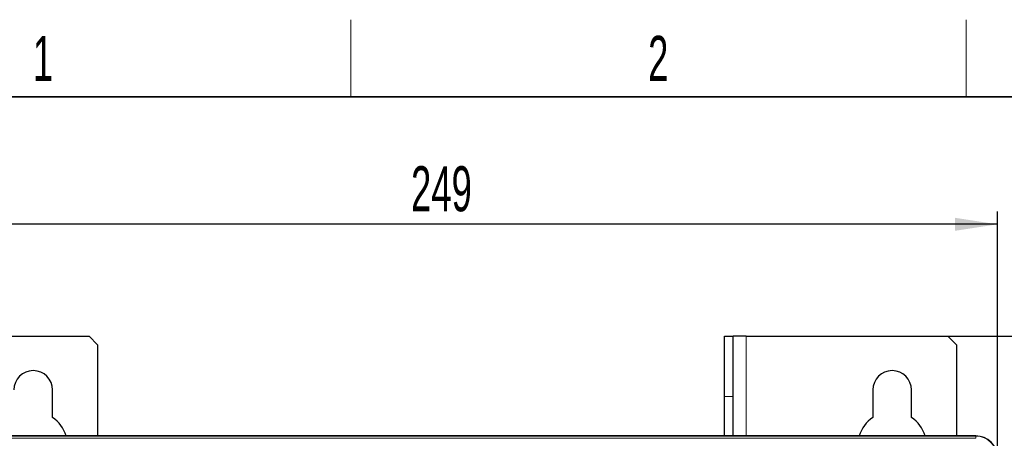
# Model space of a CAD drawing. Header units: millimetres. Extents: x 5 to 418, y 2 to 292.
# Tile 37 of 49: x 48 to 124, y 256 to 288. Entities that reach past the tile are written whole.
import ezdxf

# ---------------------------------------------------------------- set-up
doc = ezdxf.new("R2010")
doc.units = ezdxf.units.MM
doc.layers.add('SLD-0', color=7, linetype='Continuous')
doc.styles.add('SLDTEXTSTYLE0', font='TXT', dxfattribs={"width": 0.605})
doc.dimstyles.new('SLDDIMSTYLE0', dxfattribs={"dimtxt": 3.5, "dimasz": 3.302, "dimexe": 0, "dimexo": 0.0625, "dimgap": 0.875, "dimtad": 1, "dimlfac": 3, "dimrnd": 1e-09, "dimzin": 12, "dimdsep": 46, "dimtxsty": 'SLDTEXTSTYLE0', "dimsah": 1, "dimcen": 0.09, "dimadec": 0, "dimazin": 3, "dimtfac": 1, "dimtofl": 0, "dimtmove": 0, "dimatfit": 3, "dimfxl": 1, "dimfrac": 2, "dimtolj": 1, "dimtzin": 12, "dimarcsym": 0})

# ---------------------------------------------------------------- blocks, each defined once
blk = doc.blocks.new('_D_1')
at = {"layer": 'SLD-0', "color": 7}
for p, q in [((40.925, 254.515), (40.925, 273.612)), ((123.925, 254.515), (123.925, 273.612)), ((123.925, 272.612), (40.925, 272.612))]:
    blk.add_line(p, q, dxfattribs=at)
for points in [[(40.925, 272.612), (44.227, 272.104), (44.227, 273.12)], [(123.925, 272.612), (120.623, 273.12), (120.623, 272.104)]]:
    blk.add_solid(points, dxfattribs=at)
at = {"layer": 'SLD-0', "color": 7, "insert": (78.414, 277.124), "char_height": 3.5, "attachment_point": 1, "style": 'SLDTEXTSTYLE0'}
blk.add_mtext('249', dxfattribs=at)
blk = doc.blocks.new('_D_2')
at = {"layer": 'SLD-0', "color": 7}
for p, q in [((120.091, 263.915), (137.767, 263.915)), ((136.767, 263.915), (136.767, 88.915)), ((120.091, 88.915), (137.767, 88.915))]:
    blk.add_line(p, q, dxfattribs=at)
for centre, start, end in [((134.081, 175.054), 63.43495, 116.56505), ((134.081, 177.776), 243.43495, 296.56505)]:
    blk.add_arc(centre, 6.006, start, end, dxfattribs=at)
for points in [[(136.767, 263.915), (136.259, 260.613), (137.275, 260.613)], [(136.767, 88.915), (137.275, 92.217), (136.259, 92.217)]]:
    blk.add_solid(points, dxfattribs=at)
at = {"layer": 'SLD-0', "color": 7, "insert": (132.255, 172.405), "char_height": 3.5, "attachment_point": 1, "rotation": 90, "style": 'SLDTEXTSTYLE0'}
blk.add_mtext('525', dxfattribs=at)

msp = doc.modelspace()

# ---------------------------------------------------------------- linework, layer by layer
at = {"color": 7, "linetype": 'Continuous', "lineweight": 25}
for p, q in [((45.4245, 263.9154), (53.4245, 263.9154)), ((54.0912, 263.2487), (53.4245, 263.9154)), ((102.7578, 263.9154), (103.4245, 263.9154)), ((102.7578, 259.2487), (102.7578, 263.9154)), ((103.4245, 259.2487), (103.4245, 263.9154)), ((104.4245, 263.9154), (103.4245, 263.9154)), ((104.4245, 263.9154), (120.0912, 263.9154)), ((120.7578, 263.2487), (120.0912, 263.9154)), ((54.0912, 263.2487), (54.0912, 256.1821)), ((120.7578, 263.2487), (120.7578, 256.1821)), ((50.5912, 257.6202), (50.5912, 259.7487)), ((102.7578, 256.1821), (102.7578, 259.2487)), ((103.4245, 256.1821), (103.4245, 259.2487)), ((114.2578, 259.7487), (114.2578, 257.6202)), ((117.2578, 257.6202), (117.2578, 259.7487)), ((122.2578, 256.1821), (42.5912, 256.1821))]:
    msp.add_line(p, q, dxfattribs=at)
at = {"color": 7, "linetype": 'Continuous', "lineweight": 18}
for p, q in [((104.4245, 256.1821), (104.4245, 263.9154)), ((102.7578, 259.2487), (103.4245, 259.2487)), ((42.5912, 256.1616), (122.2578, 256.1616)), ((122.2578, 256.1616), (122.2578, 256.1821)), ((122.2578, 255.995), (122.2578, 256.1616)), ((122.2578, 255.995), (42.5912, 255.995))]:
    msp.add_line(p, q, dxfattribs=at)
at = {"color": 7, "linetype": 'Continuous', "lineweight": 25}
for centre, radius, start, end in [((49.0912, 259.7487), 1.5, 0, 180), ((115.7578, 259.7487), 1.5, 0, 180), ((49.0912, 255.4154), 2.6667, 16.708344, 55.771134), ((115.7578, 255.4154), 2.6667, 124.228866, 163.291656), ((115.7578, 255.4154), 2.6667, 16.708344, 55.771134), ((122.2578, 254.5154), 1.6667, 0, 90)]:
    msp.add_arc(centre, radius, start, end, dxfattribs=at)
at = {"color": 7, "linetype": 'Continuous', "lineweight": 18}
msp.add_arc((122.2578, 254.5154), 1.6463, 0, 90, dxfattribs=at)
at = {"layer": 'SLD-0', "lineweight": 18}
for p, q in [((73.75, 282.5), (73.75, 288.5)), ((121.5, 282.5), (121.5, 288.5))]:
    msp.add_line(p, q, dxfattribs=at)
at = {"layer": 'SLD-0', "lineweight": 35}
msp.add_line((408, 282.5), (26, 282.5), dxfattribs=at)

# ---------------------------------------------------------------- texts
at = {"layer": 'SLD-0', "char_height": 3.5, "attachment_point": 2, "style": 'SLDTEXTSTYLE0'}
for s, insert in [('1', (49.8527, 287.243)), ('2', (97.6027, 287.243))]:
    msp.add_mtext(s, dxfattribs=dict(at, insert=insert))

# ---------------------------------------------------------------- dimensions: what is measured, and where the dimension line sits
at = {"layer": 'SLD-0', "color": 7}
dim = msp.add_linear_dim(base=(40.9245, 272.6122), p1=(123.9245, 254.5154), p2=(40.9245, 254.5154), dimstyle='SLDDIMSTYLE0', dxfattribs=at)
dim.commit()
dim.dimension.update_dxf_attribs({"geometry": '_D_1', "text_midpoint": (82.4245, 272.6122), "dimtype": 160})
dim = msp.add_linear_dim(base=(136.7668, 88.9154), p1=(120.0912, 263.9154), p2=(120.0912, 88.9154), angle=90, text='(<>)', dimstyle='SLDDIMSTYLE0', dxfattribs=at)
dim.commit()
dim.dimension.update_dxf_attribs({"geometry": '_D_2', "text_midpoint": (136.7668, 176.4154), "dimtype": 160})

doc.saveas('drawing.dxf')
